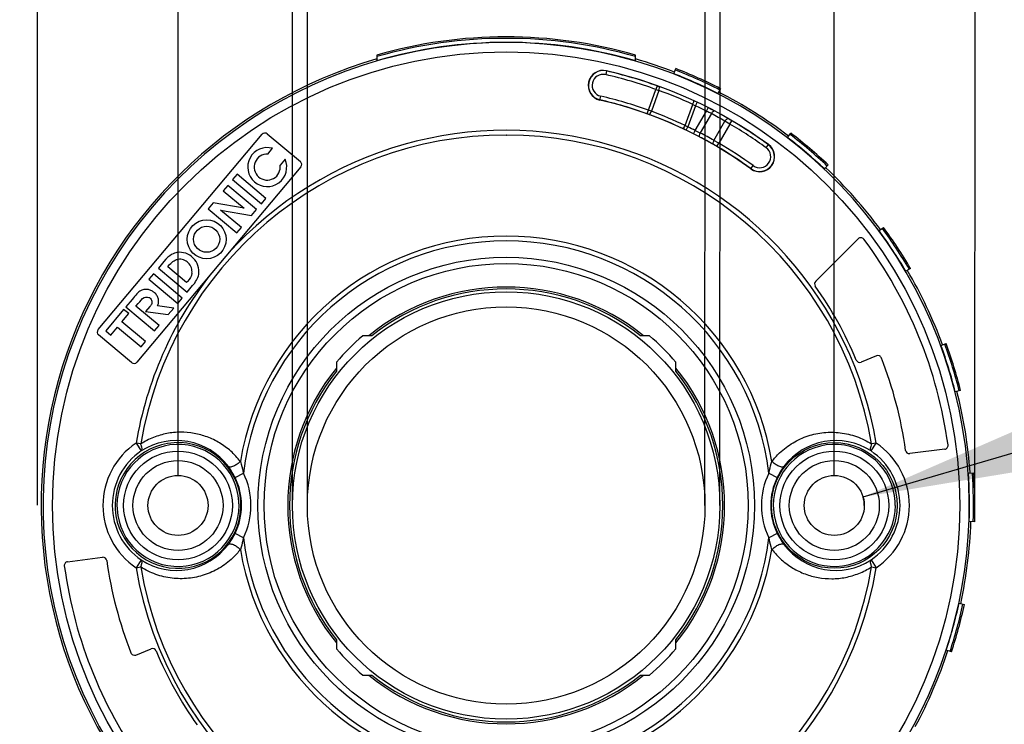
# Model space of a CAD drawing. Header units: millimetres. Extents: x 0 to 210, y 0 to 297.
# Tile 17 of 25: x 114 to 132, y 140 to 152. Entities that reach past the tile are written whole.
import ezdxf
from ezdxf.enums import TextEntityAlignment as Align

# ---------------------------------------------------------------- set-up
doc = ezdxf.new("R2010")
doc.units = ezdxf.units.MM
doc.header["$LTSCALE"] = 19.36
doc.layers.get('0').update_dxf_attribs({"linetype": 'CONTINUOUS'})
doc.layers.add('Z_DIM_2D', color=7, linetype='CONTINUOUS')
doc.styles.add('TEXTSTYLE_3', font='helveticaneueltw1g-ltcn.otf')
doc.styles.add('TEXTSTYLE_4', font='gdt', dxfattribs={"width": 0.7})
doc.dimstyles.new('DIMSTYLE_1', dxfattribs={"dimtxt": 2.1, "dimasz": 3.5, "dimexe": 1.5, "dimexo": 0, "dimtad": 1, "dimdec": 3, "dimlfac": 3.00003, "dimdsep": 46, "dimtxsty": 'TEXTSTYLE_3', "dimblk": '_FILLED', "dimblk1": '_FILLED', "dimblk2": '_FILLED', "dimcen": 0.09, "dimclrt": 5, "dimazin": 2, "dimtp": 0.1, "dimtm": 0.1, "dimtfac": 1, "dimtdec": 3, "dimtofl": 0, "dimtmove": 0, "dimatfit": 1, "dimldrblk": '_FILLED', "dimfxl": 0, "dimtolj": 1, "dimarcsym": 0})
doc.dimstyles.new('DIMSTYLE_2', dxfattribs={"dimtxt": 2.1, "dimasz": 3.5, "dimexe": 1.5, "dimexo": 0, "dimgap": 0.525, "dimtad": 1, "dimdec": 3, "dimlfac": 3.00003, "dimdsep": 46, "dimtxsty": 'TEXTSTYLE_3', "dimblk": '_FILLED', "dimblk1": '_FILLED', "dimblk2": '_FILLED', "dimcen": 0.09, "dimclrt": 5, "dimazin": 2, "dimtp": 0.3, "dimtm": 0.3, "dimtfac": 1, "dimtdec": 3, "dimtofl": 0, "dimtmove": 0, "dimatfit": 3, "dimldrblk": '_FILLED', "dimfxl": 0, "dimtolj": 1, "dimarcsym": 0})
doc.dimstyles.new('DIMSTYLE_3', dxfattribs={"dimtxt": 2.1, "dimasz": 3.5, "dimexe": 1.5, "dimexo": 0, "dimgap": 0.525, "dimtad": 1, "dimdec": 3, "dimlfac": 3.00003, "dimdsep": 46, "dimtxsty": 'TEXTSTYLE_3', "dimblk": '_FILLED', "dimblk1": '_FILLED', "dimblk2": '_FILLED', "dimcen": 0.09, "dimclrt": 5, "dimazin": 2, "dimtol": 1, "dimtp": 0.3, "dimtm": 0.3, "dimtfac": 1, "dimtdec": 3, "dimtofl": 0, "dimtmove": 0, "dimatfit": 3, "dimldrblk": '_FILLED', "dimfxl": 0, "dimtolj": 1, "dimarcsym": 0})

# ---------------------------------------------------------------- blocks, each defined once
blk = doc.blocks.new('*D5')
at = {"layer": 'Z_DIM_2D', "color": 2, "linetype": 'Continuous', "transparency": 16777216}
for p, q in [((117.162, 144.114), (117.162, 161.591)), ((128.828, 144.114), (128.828, 161.591)), ((117.162, 160.091), (122.995, 160.091)), ((128.828, 160.091), (122.995, 160.091))]:
    blk.add_line(p, q, dxfattribs=at)
at = {"layer": 'Z_DIM_2D', "color": 5, "linetype": 'Continuous', "transparency": 16777216, "style": 'TEXTSTYLE_3'}
blk.add_text('35', height=2.1, dxfattribs=at).set_placement((122.995, 160.616), align=Align.CENTER)
blk = doc.blocks.new('_FILLED')
at = {"color": 0, "linetype": 'ByBlock'}
blk.add_solid([(0, 0), (-1, 0.125), (-1, -0.125)], dxfattribs=at)
blk = doc.blocks.new('_NONE')
blk = doc.blocks.new('*D6')
at = {"layer": 'Z_DIM_2D', "color": 2, "linetype": 'Continuous', "transparency": 16777216}
for p, q in [((114.662, 143.583), (114.668, 165.742)), ((131.328, 143.578), (131.335, 165.737)), ((114.668, 164.242), (123.001, 164.24)), ((131.334, 164.237), (123.001, 164.24))]:
    blk.add_line(p, q, dxfattribs=at)
at = {"layer": 'Z_DIM_2D', "color": 5, "linetype": 'Continuous', "transparency": 16777216}
for s, style, p in [('50', 'TEXTSTYLE_3', (124.401, 164.765)), ('n', 'TEXTSTYLE_4', (121.59, 164.765))]:
    blk.add_text(s, height=2.1, dxfattribs=dict(at, style=style)).set_placement(p, align=Align.CENTER)
blk = doc.blocks.new('*D7')
at = {"layer": 'Z_DIM_2D', "color": 2, "linetype": 'Continuous', "transparency": 16777216}
blk.add_line((129.34, 143.732), (144.488, 148.203), dxfattribs=at)
at = {"layer": 'Z_DIM_2D', "color": 2, "linetype": 'Continuous', "transparency": 16777216, "xscale": 3.5, "yscale": 3.5, "zscale": 3.5, "rotation": 196.4463006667}
blk.add_blockref('_FILLED', (129.34, 143.732), dxfattribs=at)
at = {"layer": 'Z_DIM_2D', "color": 5, "linetype": 'Continuous', "transparency": 16777216}
for s, style, p in [(' (2x)', 'TEXTSTYLE_3', (140.018, 147.431)), ('3.2', 'TEXTSTYLE_3', (136.636, 146.433)), ('n', 'TEXTSTYLE_4', (133.951, 145.64))]:
    blk.add_text(s, height=2.1, rotation=16.4463, dxfattribs=dict(at, style=style)).set_placement(p)
blk = doc.blocks.new('*D12')
at = {"layer": 'Z_DIM_2D', "color": 2, "linetype": 'Continuous', "transparency": 16777216}
for p, q in [((119.462, 143.583), (119.467, 154.567)), ((126.528, 143.579), (126.534, 154.563)), ((123, 153.065), (100.736, 153.07)), ((119.467, 153.067), (123, 153.065)), ((126.533, 153.063), (123, 153.065))]:
    blk.add_line(p, q, dxfattribs=at)
at = {"layer": 'Z_DIM_2D', "color": 5, "linetype": 'Continuous', "transparency": 16777216}
for s, height, style, p in [('*', 2.1, 'TEXTSTYLE_3', (113.635, 153.595)), ('20.5', 2.1, 'TEXTSTYLE_3', (108.472, 153.595)), ('`', 1.47, 'TEXTSTYLE_4', (110.187, 153.91)), ('0.3', 1.47, 'TEXTSTYLE_3', (112.656, 153.91)), ('n', 2.1, 'TEXTSTYLE_4', (103.536, 153.595))]:
    blk.add_text(s, height=height, dxfattribs=dict(at, style=style)).set_placement(p, align=Align.RIGHT)
blk = doc.blocks.new('*D13')
at = {"layer": 'Z_DIM_2D', "color": 2, "linetype": 'Continuous', "transparency": 16777216}
for p, q in [((119.195, 143.583), (119.202, 158.716)), ((126.795, 143.579), (126.802, 158.713)), ((123.002, 157.215), (101.103, 157.219)), ((119.202, 157.216), (123.002, 157.215)), ((126.802, 157.213), (123.002, 157.215))]:
    blk.add_line(p, q, dxfattribs=at)
at = {"layer": 'Z_DIM_2D', "color": 5, "linetype": 'Continuous', "transparency": 16777216}
for s, height, style, p in [('22.5', 2.1, 'TEXTSTYLE_3', (108.839, 157.744)), ('`', 1.47, 'TEXTSTYLE_4', (110.554, 158.059)), ('0.3', 1.47, 'TEXTSTYLE_3', (113.022, 158.059)), ('n', 2.1, 'TEXTSTYLE_4', (103.903, 157.744))]:
    blk.add_text(s, height=height, dxfattribs=dict(at, style=style)).set_placement(p, align=Align.RIGHT)

msp = doc.modelspace()

# ---------------------------------------------------------------- linework, layer by layer
at = {"color": 7, "linetype": 'Continuous'}
for p, q in [((120.69507, 151.59041), (120.69507, 151.48893)), ((125.29507, 151.48893), (125.29507, 151.59041)), ((125.97335, 151.25923), (126.0086, 151.35013)), ((125.72009, 151.02775), (125.73332, 151.02295)), ((126.80422, 150.99257), (126.75965, 150.90585)), ((115.74169, 146.70816), (118.65566, 150.18089)), ((118.74958, 150.18911), (119.33688, 149.69631)), ((127.99731, 150.12344), (128.05653, 150.20089)), ((118.75678, 149.83024), (118.8424, 149.93228)), ((119.0647, 149.73949), (118.97675, 149.63468)), ((119.3451, 149.60238), (116.43113, 146.12965)), ((128.72079, 149.63556), (128.65381, 149.56472)), ((118.21207, 149.47012), (118.1328, 149.37564)), ((118.1328, 149.37564), (118.64349, 148.94712)), ((118.72277, 149.0416), (118.21207, 149.47012)), ((118.04495, 149.27095), (117.96567, 149.17647)), ((117.96567, 149.17647), (118.33593, 148.86579)), ((118.55565, 148.84243), (118.04495, 149.27095)), ((117.78784, 148.96453), (117.69785, 148.85729)), ((118.33593, 148.86579), (117.78784, 148.96453)), ((118.64349, 148.94712), (118.72277, 149.0416)), ((117.69785, 148.85729), (118.20854, 148.42876)), ((118.28782, 148.52324), (117.91756, 148.83392)), ((117.91756, 148.83392), (118.46566, 148.73518)), ((118.46566, 148.73518), (118.55565, 148.84243)), ((118.20854, 148.42876), (118.28782, 148.52324)), ((129.62404, 148.46807), (129.70251, 148.52592)), ((128.49736, 147.56781), (129.25259, 148.32304)), ((116.90936, 147.91761), (116.81294, 147.8027)), ((116.81294, 147.8027), (117.32364, 147.37418)), ((116.97904, 147.82433), (116.994, 147.84217)), ((117.31354, 147.54365), (116.97904, 147.82433)), ((130.18268, 147.79772), (130.09859, 147.74838)), ((116.72509, 147.69801), (116.64582, 147.60353)), ((116.64582, 147.60353), (117.15651, 147.175)), ((117.23579, 147.26948), (116.72509, 147.69801)), ((117.33065, 147.56404), (117.31354, 147.54365)), ((117.32364, 147.37418), (117.42217, 147.4916)), ((116.34586, 147.24606), (116.23613, 147.11528)), ((117.15651, 147.175), (117.23579, 147.26948)), ((116.19542, 147.06676), (115.87616, 146.68629)), ((116.28479, 146.99177), (116.19542, 147.06676)), ((116.23613, 147.11528), (116.74682, 146.68675)), ((116.41499, 147.12619), (116.45402, 147.17271)), ((116.8261, 146.78123), (116.41499, 147.12619)), ((116.66093, 147.11853), (116.58594, 147.02916)), ((116.58594, 147.02916), (116.98894, 146.97529)), ((117.08536, 147.0902), (116.7961, 147.12886)), ((116.98894, 146.97529), (117.08536, 147.0902)), ((116.1648, 146.84877), (116.28479, 146.99177)), ((116.58612, 146.49524), (116.1648, 146.84877)), ((115.87616, 146.68629), (115.96554, 146.6113)), ((115.96554, 146.6113), (116.08552, 146.75429)), ((116.08552, 146.75429), (116.50685, 146.40076)), ((116.74682, 146.68675), (116.8261, 146.78123)), ((116.33721, 146.12144), (115.74991, 146.61424)), ((120.55232, 146.59958), (120.44804, 146.59856)), ((120.60566, 146.59958), (120.55232, 146.59958)), ((125.43782, 146.59958), (125.38448, 146.59958)), ((125.5421, 146.59856), (125.43782, 146.59958)), ((116.50685, 146.40076), (116.58612, 146.49524)), ((130.72434, 146.42459), (130.81584, 146.45825)), ((129.57778, 146.24036), (129.30501, 146.13016)), ((119.97728, 146.1278), (119.97626, 146.02353)), ((119.97626, 146.02353), (119.97626, 145.97018)), ((126.01388, 146.02353), (126.01285, 146.1278)), ((126.01388, 145.97018), (126.01388, 146.02353)), ((131.07377, 145.625), (130.97926, 145.60108)), ((130.79159, 144.58176), (130.16909, 144.50231)), ((131.21084, 144.15527), (131.3081, 144.16208)), ((131.32332, 143.28994), (131.22588, 143.29335)), ((115.19855, 142.57978), (115.82105, 142.65924)), ((131.0449, 141.84034), (131.14019, 141.81973)), ((119.97626, 141.19136), (119.97626, 141.13802)), ((119.97626, 141.13802), (119.97728, 141.03374)), ((126.01285, 141.03374), (126.01388, 141.13802)), ((126.01388, 141.13802), (126.01388, 141.19136)), ((116.41236, 140.92119), (116.68512, 141.03139)), ((130.9115, 140.97798), (130.81888, 141.00843)), ((120.44804, 140.56299), (120.55232, 140.56196)), ((120.55232, 140.56196), (120.60566, 140.56196)), ((125.38448, 140.56196), (125.43782, 140.56196)), ((125.43782, 140.56196), (125.5421, 140.56299))]:
    msp.add_line(p, q, dxfattribs=at)
at = {"color": 9, "linetype": 'Continuous'}
for p, q in [((124.77968, 151.31077), (124.7639, 151.24241)), ((125.5011, 150.54724), (125.65807, 150.97926)), ((125.71021, 150.96041), (125.57575, 150.59097)), ((125.68065, 151.04198), (125.65807, 150.97926)), ((125.65807, 150.97926), (125.71021, 150.96041)), ((125.68065, 151.04198), (125.72009, 151.02775)), ((124.65971, 150.7911), (124.67549, 150.85947)), ((126.17641, 150.33827), (126.31304, 150.71366)), ((126.31304, 150.71366), (126.30111, 150.71912)), ((126.36307, 150.68901), (126.39161, 150.74925)), ((125.57575, 150.59097), (125.52366, 150.60996)), ((126.36307, 150.68901), (126.22623, 150.31306)), ((126.35643, 150.24901), (126.55585, 150.59442)), ((126.64502, 150.54907), (126.44617, 150.20466)), ((126.55585, 150.59442), (126.58603, 150.65386)), ((126.68838, 150.0739), (126.88514, 150.41469)), ((126.97145, 150.3644), (126.77495, 150.02405)), ((126.97145, 150.3644), (126.88514, 150.41469)), ((126.97146, 150.3644), (127.00516, 150.42191)), ((126.19739, 150.25297), (126.22623, 150.31306)), ((126.32643, 150.18949), (126.35643, 150.24901)), ((122.99507, 150.16848), (123.00122, 150.16848)), ((126.77495, 150.02405), (126.68838, 150.0739)), ((126.74122, 149.96655), (126.77495, 150.02405)), ((127.61692, 149.9422), (127.65816, 149.99897)), ((127.34468, 149.56749), (127.38592, 149.62426)), ((116.41656, 144.68802), (116.50956, 144.54984)), ((116.49874, 144.67419), (116.41656, 144.68802)), ((129.48058, 144.54983), (129.57358, 144.68802)), ((129.57358, 144.68802), (129.4914, 144.67419)), ((118.17544, 144.08068), (118.32482, 144.15435)), ((127.6653, 144.15435), (127.8147, 144.08068)), ((118.32483, 143.00719), (118.17544, 143.08087)), ((127.8147, 143.08087), (127.66532, 143.0072)), ((116.50956, 142.61171), (116.41656, 142.47352)), ((116.41656, 142.47352), (116.49874, 142.48736)), ((129.48058, 142.61171), (129.57358, 142.47352)), ((129.4914, 142.48736), (129.57358, 142.47352))]:
    msp.add_line(p, q, dxfattribs=at)
for centre, radius in [((122.99507, 143.58077), 8.06477), ((122.99507, 143.58077), 4.41357), ((122.99507, 143.58077), 4.30256), ((122.99507, 143.58077), 3.53333), ((117.16174, 143.58077), 0.8), ((128.8284, 143.58077), 0.8)]:
    msp.add_circle(centre, radius, dxfattribs=at)
at = {"color": 7, "linetype": 'Continuous'}
for centre, radius in [((117.67075, 148.31434), 0.34667), ((117.67075, 148.31434), 0.23167), ((122.99507, 143.58077), 3.8), ((128.8284, 143.58077), 1.11779), ((117.16174, 143.58077), 0.96667), ((128.8284, 143.58077), 0.96667), ((117.16174, 143.58077), 0.53333), ((128.8284, 143.58077), 0.53333)]:
    msp.add_circle(centre, radius, dxfattribs=at)
at = {"color": 9, "linetype": 'Continuous'}
for centre, radius, start, end in [((122.99507, 143.58077), 8.23141, 0.342374, 220.181664), ((124.71969, 151.05094), 0.19651, 77.008625, 256.988154), ((122.99507, 143.58077), 7.86317, 70.204228, 77.000216), ((122.99507, 143.58077), 7.92981, 70.204226, 77), ((123.03433, 143.56316), 7.86636, 65.462753, 70.11292), ((122.99507, 143.58077), 7.4035, 70.214972, 77), ((122.99507, 143.58077), 7.47017, 70.214972, 77.000312), ((136.66141, 171.64981), 23.35403, 243.697622, 243.834453), ((124.0028, 146.38188), 4.42664, 69.68273, 70.216153), ((122.96762, 143.58689), 7.40717, 64.683025, 69.680256), ((122.96763, 143.58694), 7.47448, 64.579125, 69.575963), ((122.99507, 143.58077), 7.86578, 63.083408, 64.647654), ((125.01166, 147.44802), 3.5049, 62.223761, 63.859134), ((124.08456, 145.72555), 5.5268, 61.782273, 63.088952), ((122.92488, 143.62003), 7.86454, 59.76424, 61.769023), ((111.01122, 123.1237), 31.63856, 59.634075, 59.770899), ((122.99507, 143.58077), 7.86316, 53.999752, 59.622298), ((122.99507, 143.58077), 7.92981, 54, 59.622275), ((122.99507, 143.58077), 6.67105, 9.554069, 137.923668), ((120.82383, 139.05545), 12.42014, 64.464943, 64.682482), ((135.84179, 169.38276), 21.35678, 243.091482, 243.241289), ((122.99507, 143.58077), 7.46754, 63.248014, 64.361319), ((135.23025, 168.09183), 19.92764, 243.557339, 243.845157), ((123.04037, 143.55382), 7.4717, 60.772735, 62.883628), ((122.99507, 143.58077), 6.58771, 90, 170.44593), ((122.99507, 143.58077), 6.58771, 9.55407, 89.946524), ((123.04035, 143.55381), 7.40431, 60.584854, 62.695929), ((124.53106, 146.1996), 4.36747, 59.598843, 60.572962), ((122.99507, 143.58077), 7.47016, 53.999727, 59.602427), ((122.99507, 143.58077), 7.4035, 54, 59.602427), ((127.50142, 149.78323), 0.19651, 234.010388, 53.990056), ((122.99507, 143.58077), 4.78867, 9.390165, 170.609832), ((122.99507, 143.58077), 4.70535, 7.002062, 172.9983), ((122.99507, 143.58077), 6.67104, 142.076332, 170.445739), ((117.16174, 143.58077), 1.33465, 123.939988, 236.05863), ((117.13561, 143.58547), 1.14977, 36.769067, 122.982663), ((128.85453, 143.58547), 1.14977, 57.017372, 143.230933), ((128.8284, 143.58077), 1.33465, 303.940815, 56.059229), ((117.16174, 143.58077), 1.16809, 123.940673, 236.059326), ((128.8284, 143.58077), 1.16809, 303.940673, 56.059326), ((117.16174, 143.58077), 1.13025, 333.749769, 26.250233), ((117.16174, 143.58077), 1.29682, 333.748407, 26.250526), ((128.8284, 143.58077), 1.29682, 153.748407, 206.250526), ((128.8284, 143.58077), 1.13025, 153.749769, 206.250233), ((117.16174, 143.58077), 1.11779, 183.642922, 3.642922), ((117.18286, 143.5806), 1.1056, 179.991017, 180.586569), ((117.18525, 143.58068), 1.10798, 180.589362, 183.564218), ((122.99507, 143.58077), 8.23141, 229.818336, 0.342374), ((117.16174, 143.58077), 1.08449, 359.981671, 3.642918), ((128.8284, 143.58077), 1.08449, 179.981722, 183.642918), ((128.80489, 143.58087), 1.10798, 0.589366, 3.564218), ((128.80728, 143.58095), 1.1056, 359.991017, 0.586569), ((122.99507, 143.58077), 4.70535, 187.002062, 352.9983), ((117.13561, 143.57608), 1.14977, 237.017372, 323.230933), ((128.85453, 143.57608), 1.14977, 216.769067, 302.982663), ((122.99507, 143.58077), 4.78867, 189.390165, 350.609832), ((122.99507, 143.58077), 6.67105, 189.553976, 350.445867), ((122.99507, 143.58077), 6.58771, 189.55407, 350.44593)]:
    msp.add_arc(centre, radius, start, end, dxfattribs=at)
at = {"color": 7, "linetype": 'Continuous'}
for centre, radius, start, end in [((122.99507, 143.58077), 8.33333, 73.978384, 106.021616), ((122.99507, 143.58077), 8.30714, 73.926521, 106.073479), ((122.99507, 143.58077), 8.23583, 73.783523, 106.216477), ((122.99507, 143.58077), 8.26666, 106.154344, 219.159994), ((122.99507, 143.58077), 8.26666, 68.8, 73.845656), ((124.71969, 151.05094), 0.26667, 77, 257), ((124.71969, 151.05094), 0.26316, 77, 257), ((122.99507, 143.58077), 7.93333, 54, 77), ((122.99507, 143.58077), 8.23583, 62.8, 68.8), ((122.99507, 143.58077), 8.30714, 62.8, 68.8), ((122.99507, 143.58077), 8.33332, 62.8, 68.8), ((122.99507, 143.58077), 8.26666, 52.6, 62.8), ((122.99507, 143.58077), 7.39999, 54, 77), ((118.70673, 150.13804), 0.06667, 50, 140), ((122.99507, 143.58077), 8.30714, 46.6, 52.6), ((122.99507, 143.58077), 8.33332, 46.6, 52.6), ((127.50142, 149.78323), 0.26667, 234, 54), ((122.99507, 143.58077), 8.23583, 46.6, 52.6), ((118.74789, 149.59874), 0.34667, 74.178426, 23.953621), ((118.74789, 149.59874), 0.23167, 87.799201, 8.923332), ((127.50142, 149.78323), 0.26316, 234, 54), ((119.29403, 149.64524), 0.06667, 320, 50), ((122.99507, 143.58077), 8.26666, 36.4, 46.6), ((122.99507, 143.58077), 8.23583, 30.4, 36.4), ((122.99507, 143.58077), 8.30714, 30.4, 36.4), ((122.99507, 143.58077), 8.33332, 30.4, 36.4), ((129.29972, 148.27592), 0.06665, 36.670085, 135.005677), ((122.99507, 143.58077), 7.92751, 7.801972, 36.675424), ((117.18783, 147.73609), 0.34667, 352.204228, 97.764189), ((117.18783, 147.73609), 0.22333, 353.298588, 96.999125), ((122.99507, 143.58077), 8.26666, 20.2, 30.4), ((128.54448, 147.52067), 0.06665, 134.990793, 215.400249), ((122.99507, 143.58077), 3.88333, 51.020866, 128.979079), ((122.99507, 143.58077), 3.85, 51.638094, 128.361961), ((122.99507, 143.58077), 6.73914, 22.561571, 35.373231), ((115.79276, 146.66531), 0.06667, 140, 230), ((122.99507, 143.58077), 3.94897, 130.164582, 139.835418), ((122.99507, 143.58077), 3.94897, 40.164582, 49.835418), ((122.99507, 143.58077), 8.23583, 14.2, 20.2), ((122.99507, 143.58077), 8.30714, 14.2, 20.2), ((122.99507, 143.58077), 8.33332, 14.2, 20.2), ((129.28002, 146.19196), 0.06667, 202.529174, 292.015987), ((129.60275, 146.17855), 0.06667, 21.462004, 112), ((122.99507, 143.58077), 7.16666, 7.847963, 21.462004), ((116.38006, 146.17251), 0.06667, 230, 320), ((122.99507, 143.58077), 3.88333, 141.020812, 218.979139), ((122.99507, 143.58077), 3.88333, 321.020812, 38.979139), ((122.99507, 143.58077), 3.85, 141.638014, 218.361991), ((122.99507, 143.58077), 3.85, 321.638014, 38.361991), ((122.99507, 143.58077), 8.26666, 4.016189, 14.2), ((117.16174, 143.58077), 1.11779, 3.642922, 183.642922), ((117.16174, 143.58077), 1.0846, 3.642918, 180), ((128.8284, 143.58077), 1.08455, 3.646425, 179.981722), ((130.78318, 144.64786), 0.06663, 277.250906, 7.82478), ((130.16063, 144.56842), 0.06665, 187.824889, 277.288148), ((122.99507, 143.58077), 8.23583, 358, 4), ((122.99507, 143.58077), 8.30714, 358, 4), ((122.99507, 143.58077), 8.33332, 358.007998, 3.983993), ((117.16174, 143.58077), 1.08455, 183.646419, 359.981671), ((128.8284, 143.58077), 1.0846, 183.642918, 360), ((122.99507, 143.58077), 8.26666, 347.8, 357.991924), ((115.8295, 142.59313), 0.06665, 7.824889, 97.288148), ((115.20696, 142.51369), 0.06663, 97.250906, 187.82478), ((122.99507, 143.58077), 7.92751, 187.801972, 216.675424), ((122.99507, 143.58077), 7.16666, 187.847963, 201.462004), ((122.99507, 143.58077), 8.23583, 341.8, 347.8), ((122.99507, 143.58077), 8.30714, 341.8, 347.8), ((122.99507, 143.58077), 8.33332, 341.8, 347.8), ((116.38739, 140.983), 0.06667, 201.462004, 292), ((116.71012, 140.96958), 0.06667, 22.529174, 112.015987), ((122.99507, 143.58077), 6.73914, 202.561571, 215.373231), ((122.99507, 143.58077), 3.94897, 220.164582, 229.835418), ((122.99507, 143.58077), 3.94897, 310.164582, 319.835418), ((122.99507, 143.58077), 8.26666, 331.6, 341.8), ((122.99507, 143.58077), 3.88333, 231.020866, 308.979077), ((122.99507, 143.58077), 3.85, 231.638016, 308.361988)]:
    msp.add_arc(centre, radius, start, end, dxfattribs=at)
at = {"color": 9, "linetype": 'Continuous'}
for points, knots in [([(125.71021, 150.96041), (125.71553, 150.97511), (125.72166, 150.99602), (125.7238, 151.01759), (125.72231, 151.02672), (125.72009, 151.02775)], [0, 0, 0, 0, 0.67413677, 0.89452842, 1, 1, 1, 1]), ([(126.31257, 150.71264), (126.31908, 150.72681), (126.3269, 150.74712), (126.33085, 150.7684), (126.33016, 150.77768), (126.32802, 150.77889)], [0, 0, 0, 0, 0.67243361, 0.89397277, 1, 1, 1, 1]), ([(125.53981, 150.53311), (125.54217, 150.53246), (125.5492, 150.53849), (125.5615, 150.55635), (125.57032, 150.57629), (125.57575, 150.59097)], [0, 0, 0, 0, 0.10547253, 0.32589907, 1, 1, 1, 1]), ([(126.64502, 150.54907), (126.64887, 150.55617), (126.65734, 150.56933), (126.67125, 150.58554), (126.68461, 150.59533), (126.6946, 150.59703), (126.69776, 150.59553)], [0, 0, 0, 0, 0.32758791, 0.63348012, 0.85821492, 1, 1, 1, 1]), ([(126.88519, 150.41478), (126.8893, 150.42183), (126.89829, 150.43486), (126.91287, 150.4508), (126.92667, 150.46025), (126.9368, 150.46164), (126.93992, 150.46002)], [0, 0, 0, 0, 0.32778716, 0.6341727, 0.85880966, 1, 1, 1, 1]), ([(126.13511, 150.28265), (126.13722, 150.28187), (126.14452, 150.28646), (126.14854, 150.29165), (126.15152, 150.29553)], [0, 0, 0, 0, 0.31474109, 1, 1, 1, 1]), ([(126.15152, 150.29553), (126.15379, 150.29849), (126.16318, 150.31208), (126.17099, 150.3267), (126.17641, 150.33827)], [0, 0, 0, 0, 0.22612107, 1, 1, 1, 1]), ([(126.4368, 150.13316), (126.42907, 150.13767), (126.42972, 150.16987), (126.43875, 150.19051), (126.44617, 150.20466)], [0, 0, 0, 0, 0.35897599, 1, 1, 1, 1]), ([(126.68838, 150.0739), (126.68435, 150.06677), (126.67761, 150.0524), (126.67117, 150.0317), (126.66996, 150.01496), (126.67388, 150.00547), (126.67686, 150.00358)], [0, 0, 0, 0, 0.32750681, 0.63404645, 0.8588472, 1, 1, 1, 1]), ([(118.27057, 144.36208), (118.24409, 144.39535), (118.18995, 144.46027), (118.10026, 144.54887), (118.00307, 144.62664), (117.86687, 144.71715), (117.68341, 144.80582), (117.44843, 144.86955), (117.20533, 144.89121), (116.96025, 144.86668), (116.71947, 144.79739), (116.57118, 144.71779), (116.49874, 144.67419)], [0, 0, 0, 0, 0.0646375, 0.12836754, 0.1912805, 0.25354975, 0.37671043, 0.49907802, 0.62174759, 0.74562326, 0.8714689, 1, 1, 1, 1]), ([(127.71957, 144.36208), (127.76034, 144.41687), (127.87419, 144.54174), (128.08732, 144.70436), (128.26926, 144.78675), (128.36239, 144.81714)], [0, 0, 0, 0, 0.25671674, 0.63179688, 1, 1, 1, 1]), ([(128.36239, 144.81714), (128.45361, 144.84692), (128.64372, 144.88713), (128.93667, 144.88454), (129.2266, 144.81692), (129.40664, 144.72822), (129.4914, 144.67419)], [0, 0, 0, 0, 0.24525744, 0.49216452, 0.74308874, 1, 1, 1, 1]), ([(116.50956, 144.54984), (116.52209, 144.55991), (116.52504, 144.59444), (116.51626, 144.62767), (116.5078, 144.65365), (116.50265, 144.66765), (116.49874, 144.67419)], [0, 0, 0, 0, 0.3716458, 0.65761459, 0.82390852, 1, 1, 1, 1]), ([(129.4914, 144.67419), (129.4848, 144.66008), (129.47462, 144.63305), (129.46505, 144.59218), (129.46892, 144.55915), (129.48058, 144.54983)], [0, 0, 0, 0, 0.35956554, 0.65549571, 1, 1, 1, 1]), ([(118.27057, 144.36208), (118.2534, 144.34492), (118.21431, 144.31275), (118.16084, 144.28153), (118.11675, 144.26665), (118.08665, 144.26126), (118.06413, 144.26555), (118.05665, 144.2737)], [0, 0, 0, 0, 0.29796736, 0.6184576, 0.75506777, 0.86425392, 1, 1, 1, 1]), ([(118.17544, 144.08068), (118.16684, 144.09809), (118.13173, 144.16507), (118.09032, 144.22871), (118.05665, 144.2737)], [0, 0, 0, 0, 0.25683764, 1, 1, 1, 1]), ([(118.27057, 144.36208), (118.2759, 144.34629), (118.29741, 144.278), (118.3142, 144.20825), (118.32482, 144.15435)], [0, 0, 0, 0, 0.23267709, 1, 1, 1, 1]), ([(127.66532, 144.15435), (127.66898, 144.17291), (127.6839, 144.24292), (127.70272, 144.31217), (127.71957, 144.36208)], [0, 0, 0, 0, 0.26424017, 1, 1, 1, 1]), ([(127.93349, 144.2737), (127.92601, 144.26555), (127.90349, 144.26126), (127.87339, 144.26665), (127.8293, 144.28153), (127.77583, 144.31275), (127.73674, 144.34492), (127.71957, 144.36207)], [0, 0, 0, 0, 0.13574581, 0.24493174, 0.38154167, 0.70203177, 1, 1, 1, 1]), ([(127.93349, 144.2737), (127.92265, 144.25921), (127.87862, 144.19774), (127.84016, 144.13224), (127.8147, 144.08068)], [0, 0, 0, 0, 0.23937274, 1, 1, 1, 1]), ([(118.05665, 142.88785), (118.06749, 142.90234), (118.11152, 142.96381), (118.14998, 143.0293), (118.17544, 143.08087)], [0, 0, 0, 0, 0.23937274, 1, 1, 1, 1]), ([(118.32482, 143.0072), (118.32116, 142.98864), (118.30624, 142.91862), (118.28742, 142.84938), (118.27057, 142.79947)], [0, 0, 0, 0, 0.26424015, 1, 1, 1, 1]), ([(127.71957, 142.79947), (127.71424, 142.81525), (127.69273, 142.88355), (127.67594, 142.9533), (127.66532, 143.00719)], [0, 0, 0, 0, 0.23267722, 1, 1, 1, 1]), ([(127.8147, 143.08087), (127.8233, 143.06346), (127.85841, 142.99648), (127.89982, 142.93284), (127.93349, 142.88785)], [0, 0, 0, 0, 0.25683764, 1, 1, 1, 1]), ([(118.05665, 142.88785), (118.06413, 142.89599), (118.08665, 142.90028), (118.11675, 142.89489), (118.16084, 142.88001), (118.21431, 142.8488), (118.2534, 142.81663), (118.27057, 142.79947)], [0, 0, 0, 0, 0.13574581, 0.24493174, 0.38154167, 0.70203177, 1, 1, 1, 1]), ([(127.71957, 142.79947), (127.73674, 142.81663), (127.77583, 142.8488), (127.8293, 142.88001), (127.87339, 142.89489), (127.90349, 142.90028), (127.92601, 142.89599), (127.93349, 142.88784)], [0, 0, 0, 0, 0.29796736, 0.6184576, 0.75506777, 0.86425392, 1, 1, 1, 1]), ([(118.27057, 142.79947), (118.2298, 142.74467), (118.11595, 142.6198), (117.90282, 142.45718), (117.72088, 142.37479), (117.62775, 142.3444)], [0, 0, 0, 0, 0.25671674, 0.63179688, 1, 1, 1, 1]), ([(127.71957, 142.79947), (127.74605, 142.7662), (127.80019, 142.70127), (127.88988, 142.61268), (127.98707, 142.53491), (128.12327, 142.4444), (128.30673, 142.35573), (128.54171, 142.292), (128.78481, 142.27034), (129.02989, 142.29486), (129.27067, 142.36415), (129.41896, 142.44375), (129.4914, 142.48736)], [0, 0, 0, 0, 0.0646375, 0.12836754, 0.1912805, 0.25354975, 0.37671043, 0.49907802, 0.62174759, 0.74562326, 0.8714689, 1, 1, 1, 1]), ([(116.49874, 142.48736), (116.50261, 142.49393), (116.50772, 142.50793), (116.51624, 142.5339), (116.525, 142.56712), (116.52208, 142.60164), (116.50956, 142.61171)], [0, 0, 0, 0, 0.17623918, 0.34249435, 0.62851673, 1, 1, 1, 1]), ([(117.62775, 142.3444), (117.53653, 142.31463), (117.34641, 142.27442), (117.05347, 142.277), (116.76354, 142.34462), (116.5835, 142.43332), (116.49874, 142.48736)], [0, 0, 0, 0, 0.24525744, 0.49216452, 0.74308874, 1, 1, 1, 1]), ([(129.48058, 142.61171), (129.46805, 142.60163), (129.4651, 142.56711), (129.47388, 142.53388), (129.48234, 142.5079), (129.48749, 142.49389), (129.4914, 142.48736)], [0, 0, 0, 0, 0.3716458, 0.65761459, 0.82390852, 1, 1, 1, 1])]:
    msp.add_open_spline(points, degree=3, knots=knots, dxfattribs=at)
at = {"color": 7, "linetype": 'Continuous'}
for points in [[(117.141, 148.07958), (117.09063, 148.07271), (117.01418, 148.04253), (116.90936, 147.91761)], [(116.994, 147.84217), (117.04423, 147.90202), (117.09131, 147.94925), (117.16062, 147.95776)], [(117.40964, 147.71003), (117.40271, 147.65106), (117.37378, 147.61543), (117.33065, 147.56404)], [(117.42217, 147.4916), (117.47025, 147.5489), (117.52179, 147.61966), (117.5313, 147.68907)], [(116.50417, 147.40423), (116.45583, 147.37971), (116.40857, 147.32078), (116.34586, 147.24606)], [(116.45402, 147.17271), (116.49064, 147.21635), (116.52132, 147.25828), (116.56267, 147.2769)]]:
    msp.add_open_spline(points, degree=3, dxfattribs=at)
for points, knots in [([(116.7961, 147.12886), (116.80612, 147.14905), (116.81892, 147.19008), (116.81676, 147.25121), (116.79749, 147.29989), (116.77183, 147.3362), (116.74862, 147.36079), (116.72281, 147.38179), (116.68707, 147.40369), (116.63692, 147.42224), (116.57178, 147.42561), (116.52603, 147.41532), (116.50417, 147.40423)], [0, 0, 0, 0, 0.13520752, 0.27041505, 0.40562257, 0.47322634, 0.5408301, 0.59822634, 0.65562257, 0.77041505, 0.88520752, 1, 1, 1, 1]), ([(116.56267, 147.2769), (116.58661, 147.28768), (116.62409, 147.28915), (116.65686, 147.27653), (116.66301, 147.27139)], [0, 0, 0, 0, 0.76609185, 1, 1, 1, 1]), ([(116.66301, 147.27139), (116.68036, 147.25687), (116.7019, 147.2223), (116.69897, 147.16162), (116.67408, 147.1342), (116.66093, 147.11853)], [0, 0, 0, 0, 0.39213875, 0.64537591, 1, 1, 1, 1])]:
    msp.add_open_spline(points, degree=3, knots=knots, dxfattribs=at)
at = {"layer": 'Z_DIM_2D', "color": 2, "linetype": 'Continuous'}
msp.add_arc((128.8284, 143.58077), 0.53333, 0, 16.446301, dxfattribs=at)

# ---------------------------------------------------------------- dimensions: what is measured, and where the dimension line sits
for base, p1, p2, angle, text, dimstyle, picture, middle in [((131.33426, 164.23731), (114.66175, 143.58314), (131.32839, 143.57841), 359.98373, '%%c<>', 'DIMSTYLE_2', '*D6', (123.00049, 164.23968)), ((119.20165, 157.21637), (126.79507, 143.57894), (119.19507, 143.5826), 179.972366, '%%c<>', 'DIMSTYLE_3', '*D13', (107.06178, 157.22223)), ((119.46659, 153.06671), (126.5284, 143.57896), (119.46174, 143.58258), 179.970676, '%%c<>*', 'DIMSTYLE_3', '*D12', (107.18456, 153.07299))]:
    dim = msp.add_linear_dim(base=base, p1=p1, p2=p2, angle=angle, text=text, dimstyle=dimstyle, override={"dimblk1": 'NONE', "dimblk2": 'NONE', "dimsah": 1}, dxfattribs=at)
    dim.commit()
    dim.dimension.update_dxf_attribs({"geometry": picture, "text_midpoint": middle, "dimtype": 160})
dim = msp.add_linear_dim(base=(128.8284, 160.09062), p1=(117.16174, 144.1141), p2=(128.8284, 144.1141), dimstyle='DIMSTYLE_2', override={"dimblk1": 'NONE', "dimblk2": 'NONE', "dimsah": 1}, dxfattribs=at)
dim.commit()
dim.dimension.update_dxf_attribs({"geometry": '*D5', "text_midpoint": (122.99116, 160.09062), "dimtype": 160})
dim = msp.add_diameter_dim_2p(p1=(129.33991, 143.73177), p2=(128.31689, 143.42978), text='%%c<> (2x)', dimstyle='DIMSTYLE_1', override={"dimpost": '<>'}, dxfattribs=at)
dim.commit()
dim.dimension.update_dxf_attribs({"geometry": '*D7', "text_midpoint": (138.84772, 148.18061), "dimtype": 163})

doc.saveas('drawing.dxf')
